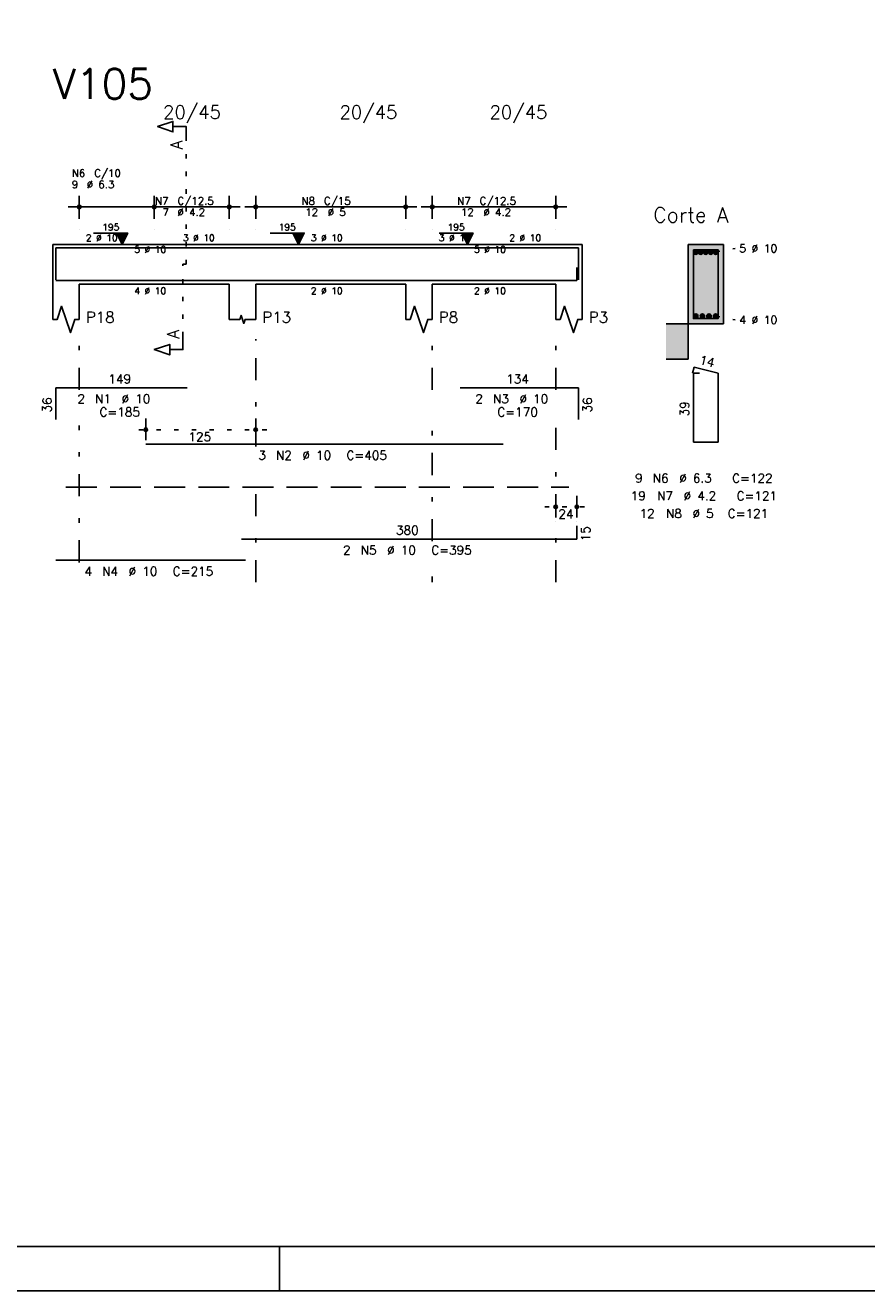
# Model space of a CAD drawing. Extents: x 0 to 84.1, y 0 to 59.4.
# Tile 5 of 10: x 41.3 to 60.4, y 0 to 28.7. Entities that reach past the tile are written whole.
import ezdxf

# ---------------------------------------------------------------- set-up
doc = ezdxf.new("R2010")
doc.units = 0
doc.header["$MEASUREMENT"] = 0
for name, pattern in [('ESTILO_TQS_0001', [1, 0.7, -0.3]), ('ESTILO_TQS_0002', [0.4, 0.1, -0.3]), ('ESTILO_TQS_0003', [1.5, 0.5, -0.4, 0.1, -0.5])]:
    doc.linetypes.add(name, pattern=pattern)
for name, color, linetype in [('1', 1, 'CONTINUOUS'), ('2', 2, 'CONTINUOUS'), ('4', 4, 'CONTINUOUS'), ('6', 6, 'CONTINUOUS'), ('7', 7, 'CONTINUOUS'), ('9', 9, 'CONTINUOUS')]:
    doc.layers.add(name, color=color, linetype=linetype)
doc.styles.get("Standard").update_dxf_attribs({"font": 'ROMANS.SHX'})

msp = doc.modelspace()

# ---------------------------------------------------------------- linework, layer by layer
at = {"layer": '1', "linetype": 'ESTILO_TQS_0002'}
for p, q in [((44.98473, 23.27), (44.98473, 26.09)), ((56.98473, 23.545), (57.42973, 23.63)), ((44.90973, 21.635), (44.90973, 23.27)), ((44.90973, 23.27), (44.98473, 23.27)), ((56.98473, 22.095), (57.42973, 22.01)), ((46.80973, 19.52), (43.81827, 19.52)), ((53.10973, 17.77), (54.08973, 17.77))]:
    msp.add_line(p, q, dxfattribs=at)
at = {"layer": '1', "linetype": 'ESTILO_TQS_0001'}
msp.add_line((42.25973, 18.215), (53.65973, 18.215), dxfattribs=at)
at = {"layer": '1', "linetype": 'Continuous'}
for centre in [(56.53473, 23.545), (56.64723, 23.545), (56.75973, 23.545), (56.87223, 23.545), (56.98473, 23.545), (56.53473, 22.095), (56.68473, 22.095), (56.83473, 22.095), (56.98473, 22.095)]:
    msp.add_circle(centre, 0.05, dxfattribs=at)
at = {"layer": '2', "linetype": 'Continuous'}
for p, q in [((42.55973, 24.3), (42.55973, 24.82)), ((44.25973, 24.3), (44.25973, 24.82)), ((44.25973, 24.3), (44.25973, 24.82)), ((45.95973, 24.3), (45.95973, 24.82)), ((46.55973, 24.3), (46.55973, 24.82)), ((49.95973, 24.3), (49.95973, 24.82)), ((50.55973, 24.3), (50.55973, 24.82)), ((53.35973, 24.3), (53.35973, 24.82)), ((42.30973, 24.57), (44.50973, 24.57)), ((44.00973, 24.57), (46.20973, 24.57)), ((46.30973, 24.57), (50.20973, 24.57)), ((50.30973, 24.57), (53.60973, 24.57)), ((42.55973, 24.05), (42.55973, 24.05)), ((42.886159, 23.978), (43.660159, 23.978)), ((44.25973, 24.05), (44.25973, 24.05)), ((44.25973, 24.05), (44.25973, 24.05)), ((45.95973, 24.05), (45.95973, 24.05)), ((46.55973, 24.05), (46.55973, 24.05)), ((46.886159, 23.978), (47.660159, 23.978)), ((49.95973, 24.05), (49.95973, 24.05)), ((50.55973, 24.05), (50.55973, 24.05)), ((50.71473, 23.978), (51.48873, 23.978)), ((53.35973, 24.05), (53.35973, 24.05)), ((41.95973, 23.72), (41.95973, 22.82)), ((41.95973, 23.72), (42.55973, 23.72)), ((42.55973, 23.72), (45.95973, 23.72)), ((45.95973, 23.72), (46.55973, 23.72)), ((46.55973, 23.72), (49.95973, 23.72)), ((49.95973, 23.72), (50.55973, 23.72)), ((50.55973, 23.72), (53.35973, 23.72)), ((53.35973, 23.72), (53.95973, 23.72)), ((53.95973, 23.72), (53.95973, 22.82)), ((57.15973, 23.72), (56.35973, 23.72)), ((56.35973, 23.72), (56.35973, 21.92)), ((57.15973, 21.92), (57.15973, 23.72)), ((41.95973, 22.82), (41.95973, 22.02)), ((42.55973, 22.82), (45.95973, 22.82)), ((42.55973, 22.82), (42.55973, 22.02)), ((45.95973, 22.82), (45.95973, 22.02)), ((46.55973, 22.82), (49.95973, 22.82)), ((46.55973, 22.82), (46.55973, 22.02)), ((49.95973, 22.82), (49.95973, 22.02)), ((50.55973, 22.82), (53.35973, 22.82)), ((50.55973, 22.82), (50.55973, 22.02)), ((53.35973, 22.82), (53.35973, 22.02)), ((53.95973, 22.82), (53.95973, 22.02)), ((56.35973, 21.92), (55.85973, 21.92)), ((56.35973, 21.12), (56.35973, 21.92)), ((56.35973, 21.92), (57.15973, 21.92)), ((55.85973, 21.12), (56.35973, 21.12)), ((44.06827, 19.28), (44.06827, 19.77)), ((46.55973, 19.28), (46.55973, 19.77)), ((44.06827, 19.18), (44.06827, 19.18)), ((46.55973, 19.18), (46.55973, 19.18)), ((53.35973, 17.53), (53.35973, 18.02)), ((53.83973, 17.53), (53.83973, 18.02)), ((53.35973, 17.43), (53.35973, 17.43)), ((53.83973, 17.43), (53.83973, 17.43)), ((47.100006, 0), (47.100006, 1)), ((0, 0), (84.100006, 0))]:
    msp.add_line(p, q, dxfattribs=at)
at = {"layer": '2', "linetype": 'ESTILO_TQS_0003'}
for p, q in [((42.55973, 20.422), (42.55973, 21.57)), ((46.55973, 19.142), (46.55973, 21.57)), ((50.55973, 20.422), (50.55973, 21.57)), ((53.35973, 20.422), (53.35973, 21.57)), ((42.55973, 16.512), (42.55973, 19.618)), ((50.55973, 16.992), (50.55973, 19.618)), ((53.35973, 16.06), (53.35973, 19.618)), ((46.55973, 16.06), (46.55973, 18.338)), ((50.55973, 16.06), (50.55973, 16.188))]:
    msp.add_line(p, q, dxfattribs=at)
at = {"layer": '2', "linetype": 'Continuous'}
for points in [[(83.100006, 1), (2.5, 1), (2.5, 58.400002), (83.100006, 58.400002), (83.100006, 1)], [(44.98473, 26.09), (44.98473, 26.39), (44.68473, 26.39), (44.68473, 26.27), (44.33473, 26.39), (44.68473, 26.51), (44.68473, 26.39)], [(43.531159, 23.72), (43.402159, 23.978), (43.660159, 23.978), (43.531159, 23.72)], [(47.531159, 23.72), (47.402159, 23.978), (47.660159, 23.978), (47.531159, 23.72)], [(51.35973, 23.72), (51.23073, 23.978), (51.48873, 23.978), (51.35973, 23.72)], [(41.95973, 22.02), (42.05973, 22.02), (42.15973, 22.32), (42.35973, 21.72), (42.45973, 22.02), (42.55973, 22.02)], [(45.95973, 22.02), (46.19973, 22.02), (46.22973, 22.11), (46.28973, 21.93), (46.31973, 22.02), (46.55973, 22.02)], [(49.95973, 22.02), (50.05973, 22.02), (50.15973, 22.32), (50.35973, 21.72), (50.45973, 22.02), (50.55973, 22.02)], [(53.35973, 22.02), (53.45973, 22.02), (53.55973, 22.32), (53.75973, 21.72), (53.85973, 22.02), (53.95973, 22.02)], [(44.90973, 21.635), (44.90973, 21.335), (44.60973, 21.335), (44.60973, 21.215), (44.25973, 21.335), (44.60973, 21.455), (44.60973, 21.335)]]:
    msp.add_lwpolyline(points, dxfattribs=at)
for centre, radius in [((42.55973, 24.57), 0.041625), ((42.55973, 24.57), 0.02075), ((44.25973, 24.57), 0.041625), ((44.25973, 24.57), 0.041625), ((44.25973, 24.57), 0.02075), ((44.25973, 24.57), 0.02075), ((45.95973, 24.57), 0.041625), ((45.95973, 24.57), 0.02075), ((46.55973, 24.57), 0.041625), ((46.55973, 24.57), 0.02075), ((49.95973, 24.57), 0.041625), ((49.95973, 24.57), 0.02075), ((50.55973, 24.57), 0.041625), ((50.55973, 24.57), 0.02075), ((53.35973, 24.57), 0.041625), ((53.35973, 24.57), 0.02075), ((44.06827, 19.52), 0.04), ((44.06827, 19.52), 0.02), ((46.55973, 19.52), 0.04), ((46.55973, 19.52), 0.02), ((53.35973, 17.77), 0.04), ((53.35973, 17.77), 0.02), ((53.83973, 17.77), 0.04), ((53.83973, 17.77), 0.02)]:
    msp.add_circle(centre, radius, dxfattribs=at)
at = {"layer": '4', "linetype": 'Continuous'}
for p, q in [((42.02973, 22.92), (42.02973, 23.64)), ((42.02973, 23.64), (45.00973, 23.64)), ((44.06827, 23.64), (52.16827, 23.64)), ((51.19773, 23.64), (53.87773, 23.64)), ((53.87773, 23.64), (53.87773, 22.92)), ((53.83973, 22.9), (53.83973, 23.2)), ((42.02973, 22.9), (46.32973, 22.9)), ((46.23973, 22.9), (53.83973, 22.9))]:
    msp.add_line(p, q, dxfattribs=at)
msp.add_lwpolyline([(56.47973, 23.6), (56.47973, 22.04), (57.03973, 22.04), (57.03973, 23.6), (56.47973, 23.6)], dxfattribs=at)
at = {"layer": '6', "linetype": 'Continuous'}
for p, q in [((56.497512, 20.94), (56.462512, 20.804446)), ((56.61973, 20.8), (56.47973, 20.8)), ((56.47973, 20.8), (56.47973, 19.24)), ((57.03973, 20.8), (56.497512, 20.94)), ((57.03973, 19.24), (57.03973, 20.8)), ((42.02973, 19.75), (42.02973, 20.47)), ((42.02973, 20.47), (45.00973, 20.47)), ((51.19773, 20.47), (53.87773, 20.47)), ((53.87773, 20.47), (53.87773, 19.75)), ((56.47973, 19.24), (57.03973, 19.24)), ((44.06827, 19.19), (52.16827, 19.19)), ((53.83973, 17.04), (53.83973, 17.34)), ((46.23973, 17.04), (53.83973, 17.04)), ((42.02973, 16.56), (46.32973, 16.56))]:
    msp.add_line(p, q, dxfattribs=at)
at = {"layer": '9', "linetype": 'Continuous'}
for points in [[(43.531159, 23.72), (43.402159, 23.978), (43.660159, 23.978)], [(43.531159, 23.72), (43.660159, 23.978), (43.531159, 23.72)], [(47.531159, 23.72), (47.402159, 23.978), (47.660159, 23.978)], [(47.531159, 23.72), (47.660159, 23.978), (47.531159, 23.72)], [(51.35973, 23.72), (51.23073, 23.978), (51.48873, 23.978)], [(51.35973, 23.72), (51.48873, 23.978), (51.35973, 23.72)], [(56.35973, 23.72), (56.35973, 21.92), (57.15973, 21.92)], [(56.35973, 23.72), (57.15973, 21.92), (57.15973, 23.72)], [(56.58473, 23.545), (56.50973, 23.588301), (56.487745, 23.562101)], [(56.58473, 23.545), (56.487745, 23.562101), (56.487745, 23.527899)], [(56.58473, 23.545), (56.487745, 23.527899), (56.50973, 23.501699)], [(56.58473, 23.545), (56.543412, 23.59424), (56.50973, 23.588301)], [(56.58473, 23.545), (56.50973, 23.501699), (56.543412, 23.49576)], [(56.58473, 23.545), (56.573032, 23.577139), (56.543412, 23.59424)], [(56.58473, 23.545), (56.543412, 23.49576), (56.573032, 23.512861)], [(56.58473, 23.545), (56.573032, 23.512861), (56.58473, 23.545)], [(56.69723, 23.545), (56.62223, 23.588301), (56.600245, 23.562101)], [(56.69723, 23.545), (56.600245, 23.562101), (56.600245, 23.527899)], [(56.69723, 23.545), (56.600245, 23.527899), (56.62223, 23.501699)], [(56.69723, 23.545), (56.655912, 23.59424), (56.62223, 23.588301)], [(56.69723, 23.545), (56.62223, 23.501699), (56.655912, 23.49576)], [(56.69723, 23.545), (56.685532, 23.577139), (56.655912, 23.59424)], [(56.69723, 23.545), (56.655912, 23.49576), (56.685532, 23.512861)], [(56.69723, 23.545), (56.685532, 23.512861), (56.69723, 23.545)], [(56.80973, 23.545), (56.73473, 23.588301), (56.712745, 23.562101)], [(56.80973, 23.545), (56.712745, 23.562101), (56.712745, 23.527899)], [(56.80973, 23.545), (56.712745, 23.527899), (56.73473, 23.501699)], [(56.80973, 23.545), (56.768412, 23.59424), (56.73473, 23.588301)], [(56.80973, 23.545), (56.73473, 23.501699), (56.768412, 23.49576)], [(56.80973, 23.545), (56.798032, 23.577139), (56.768412, 23.59424)], [(56.80973, 23.545), (56.768412, 23.49576), (56.798032, 23.512861)], [(56.80973, 23.545), (56.798032, 23.512861), (56.80973, 23.545)], [(56.92223, 23.545), (56.84723, 23.588301), (56.825245, 23.562101)], [(56.92223, 23.545), (56.825245, 23.562101), (56.825245, 23.527899)], [(56.92223, 23.545), (56.825245, 23.527899), (56.84723, 23.501699)], [(56.92223, 23.545), (56.880912, 23.59424), (56.84723, 23.588301)], [(56.92223, 23.545), (56.84723, 23.501699), (56.880912, 23.49576)], [(56.92223, 23.545), (56.910532, 23.577139), (56.880912, 23.59424)], [(56.92223, 23.545), (56.880912, 23.49576), (56.910532, 23.512861)], [(56.92223, 23.545), (56.910532, 23.512861), (56.92223, 23.545)], [(57.03473, 23.545), (56.95973, 23.588301), (56.937745, 23.562101)], [(57.03473, 23.545), (56.937745, 23.562101), (56.937745, 23.527899)], [(57.03473, 23.545), (56.937745, 23.527899), (56.95973, 23.501699)], [(57.03473, 23.545), (56.993412, 23.59424), (56.95973, 23.588301)], [(57.03473, 23.545), (56.95973, 23.501699), (56.993412, 23.49576)], [(57.03473, 23.545), (57.023032, 23.577139), (56.993412, 23.59424)], [(57.03473, 23.545), (56.993412, 23.49576), (57.023032, 23.512861)], [(57.03473, 23.545), (57.023032, 23.512861), (57.03473, 23.545)], [(56.58473, 22.095), (56.50973, 22.138301), (56.487745, 22.112101)], [(56.58473, 22.095), (56.487745, 22.112101), (56.487745, 22.077899)], [(56.58473, 22.095), (56.487745, 22.077899), (56.50973, 22.051699)], [(56.58473, 22.095), (56.543412, 22.14424), (56.50973, 22.138301)], [(56.58473, 22.095), (56.50973, 22.051699), (56.543412, 22.04576)], [(56.58473, 22.095), (56.573032, 22.127139), (56.543412, 22.14424)], [(56.58473, 22.095), (56.543412, 22.04576), (56.573032, 22.062861)], [(56.58473, 22.095), (56.573032, 22.062861), (56.58473, 22.095)], [(56.73473, 22.095), (56.65973, 22.138301), (56.637745, 22.112101)], [(56.73473, 22.095), (56.637745, 22.112101), (56.637745, 22.077899)], [(56.73473, 22.095), (56.637745, 22.077899), (56.65973, 22.051699)], [(56.73473, 22.095), (56.693412, 22.14424), (56.65973, 22.138301)], [(56.73473, 22.095), (56.65973, 22.051699), (56.693412, 22.04576)], [(56.73473, 22.095), (56.723032, 22.127139), (56.693412, 22.14424)], [(56.73473, 22.095), (56.693412, 22.04576), (56.723032, 22.062861)], [(56.73473, 22.095), (56.723032, 22.062861), (56.73473, 22.095)], [(56.88473, 22.095), (56.80973, 22.138301), (56.787745, 22.112101)], [(56.88473, 22.095), (56.787745, 22.112101), (56.787745, 22.077899)], [(56.88473, 22.095), (56.787745, 22.077899), (56.80973, 22.051699)], [(56.88473, 22.095), (56.843412, 22.14424), (56.80973, 22.138301)], [(56.88473, 22.095), (56.80973, 22.051699), (56.843412, 22.04576)], [(56.88473, 22.095), (56.873032, 22.127139), (56.843412, 22.14424)], [(56.88473, 22.095), (56.843412, 22.04576), (56.873032, 22.062861)], [(56.88473, 22.095), (56.873032, 22.062861), (56.88473, 22.095)], [(57.03473, 22.095), (56.95973, 22.138301), (56.937745, 22.112101)], [(57.03473, 22.095), (56.937745, 22.112101), (56.937745, 22.077899)], [(57.03473, 22.095), (56.937745, 22.077899), (56.95973, 22.051699)], [(57.03473, 22.095), (56.993412, 22.14424), (56.95973, 22.138301)], [(57.03473, 22.095), (56.95973, 22.051699), (56.993412, 22.04576)], [(57.03473, 22.095), (57.023032, 22.127139), (56.993412, 22.14424)], [(57.03473, 22.095), (56.993412, 22.04576), (57.023032, 22.062861)], [(57.03473, 22.095), (57.023032, 22.062861), (57.03473, 22.095)], [(55.85973, 21.92), (55.85973, 21.12), (56.35973, 21.12)], [(55.85973, 21.92), (56.35973, 21.12), (56.35973, 21.92)]]:
    msp.add_solid(points, dxfattribs=at)

# ---------------------------------------------------------------- texts
at = {"layer": '2', "linetype": 'Continuous'}
for s, height, p in [('20/45', 0.3, (44.45973, 26.57)), ('20/45', 0.3, (48.45973, 26.57)), ('20/45', 0.3, (51.85973, 26.57)), ('N6', 0.17, (42.38973, 25.25)), ('C/10', 0.17, (42.89973, 25.25)), ('9', 0.17, (42.38973, 24.995)), ('%%c 6.3', 0.17, (42.72973, 24.995)), ('N7', 0.17, (44.27673, 24.621)), ('C/12.5', 0.17, (44.78673, 24.621)), ('N8', 0.17, (47.59673, 24.621)), ('C/15', 0.17, (48.10673, 24.621)), ('N7', 0.17, (51.12673, 24.621)), ('C/12.5', 0.17, (51.63673, 24.621)), ('7', 0.17, (44.44673, 24.366)), ('%%c 4.2', 0.17, (44.78673, 24.366)), ('12', 0.17, (47.68173, 24.366)), ('%%c 5', 0.17, (48.19173, 24.366)), ('12', 0.17, (51.21173, 24.366)), ('%%c 4.2', 0.17, (51.72173, 24.366)), ('Corte A', 0.34, (55.56973, 24.22)), ('195', 0.15, (43.081159, 24.038)), ('195', 0.15, (47.081159, 24.038)), ('195', 0.15, (50.90973, 24.038)), ('2 %%c 10', 0.15, (42.70973, 23.795)), ('3 %%c 10', 0.15, (44.90973, 23.795)), ('3 %%c 10', 0.15, (47.80973, 23.795)), ('3 %%c 10', 0.15, (50.70973, 23.795)), ('2 %%c 10', 0.15, (52.30973, 23.795)), ('5 %%c 10', 0.15, (43.80973, 23.5325)), ('5 %%c 10', 0.15, (51.50973, 23.5325)), ('5 %%c 10', 0.18, (57.51973, 23.54)), ('4 %%c 10', 0.15, (43.80973, 22.595)), ('2 %%c 10', 0.15, (47.80973, 22.595)), ('2 %%c 10', 0.15, (51.50973, 22.595)), ('P18', 0.25, (42.70973, 21.945)), ('P13', 0.25, (46.70973, 21.945)), ('P8', 0.25, (50.70973, 21.945)), ('P3', 0.25, (54.10973, 21.945)), ('4 %%c 10', 0.18, (57.51973, 21.92)), ('149', 0.2, (43.21973, 20.57)), ('134', 0.2, (52.23773, 20.57)), ('2', 0.2, (42.51973, 20.12)), ('N1', 0.2, (42.91973, 20.12)), ('%%c 10', 0.2, (43.51973, 20.12)), ('2', 0.2, (51.53773, 20.12)), ('N3', 0.2, (51.93773, 20.12)), ('%%c 10', 0.2, (52.53773, 20.12)), ('C=185', 0.2, (43.01973, 19.82)), ('C=170', 0.2, (52.03773, 19.82)), ('125', 0.2, (45.034, 19.26)), ('3', 0.2, (46.61827, 18.84)), ('N2', 0.2, (47.01827, 18.84)), ('%%c 10', 0.2, (47.61827, 18.84)), ('C=405', 0.2, (48.61827, 18.84)), ('9', 0.2, (55.15973, 18.32)), ('N6', 0.2, (55.55973, 18.32)), ('%%c 6.3', 0.2, (56.15973, 18.32)), ('C=122', 0.2, (57.35973, 18.32)), ('19', 0.2, (55.05973, 17.92)), ('N7', 0.2, (55.65973, 17.92)), ('%%c 4.2', 0.2, (56.25973, 17.92)), ('C=121', 0.2, (57.45973, 17.92)), ('24', 0.2, (53.41973, 17.51)), ('12', 0.2, (55.25973, 17.52)), ('N8', 0.2, (55.85973, 17.52)), ('%%c 5', 0.2, (56.45973, 17.52)), ('C=121', 0.2, (57.25973, 17.52)), ('380', 0.2, (49.73973, 17.14)), ('2', 0.2, (48.53973, 16.69)), ('N5', 0.2, (48.93973, 16.69)), ('%%c 10', 0.2, (49.53973, 16.69)), ('C=395', 0.2, (50.53973, 16.69)), ('4', 0.2, (42.67973, 16.21)), ('N4', 0.2, (43.07973, 16.21)), ('%%c 10', 0.2, (43.67973, 16.21)), ('C=215', 0.2, (44.67973, 16.21))]:
    msp.add_text(s, height=height, dxfattribs=at).set_placement(p)
for s, height, rotation, p in [('A', 0.272, 90, (44.90313, 25.8724)), ('A', 0.272, 90, (44.82813, 21.5806)), ('14', 0.2, 345.522488, (56.599972, 21.016825)), ('36', 0.2, 90, (41.92973, 19.91)), ('36', 0.2, 90, (54.17773, 19.91)), ('39', 0.2, 90, (56.37973, 19.82)), ('15', 0.2, 90, (54.13973, 16.99))]:
    msp.add_text(s, height=height, rotation=rotation, dxfattribs=at).set_placement(p)
at = {"layer": '7', "linetype": 'Continuous'}
msp.add_text('V105', height=0.68, dxfattribs=at).set_placement((41.95973, 27.02))

doc.saveas('drawing.dxf')
